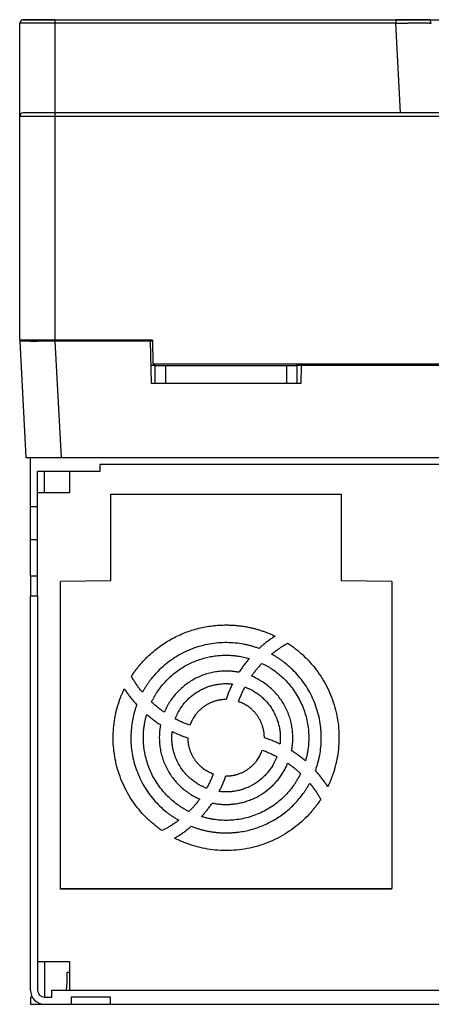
# Model space of a CAD drawing. Header units: millimetres. Extents: x 4 to 308, y 4 to 301.
# Tile 1 of 3: x 4 to 120, y 5 to 282. Entities that reach past the tile are written whole.
import ezdxf

# ---------------------------------------------------------------- set-up
doc = ezdxf.new("R2010")
doc.units = ezdxf.units.MM

msp = doc.modelspace()

# ---------------------------------------------------------------- linework, layer by layer
at = {"color": 7, "linetype": 'Continuous', "lineweight": 25}
for p, q in [((4.34, 254.46), (4.34, 280.67)), ((14.34, 280.72), (14.34, 281.67)), ((14.34, 281.67), (110.03, 281.67)), ((110.03, 280.72), (14.34, 280.72)), ((14.34, 255.46), (14.34, 280.72)), ((110.03, 281.67), (110.03, 280.72)), ((111.35, 255.46), (110.03, 280.72)), ((119.19, 281.67), (134.34, 281.67)), ((14.34, 254.46), (14.34, 255.46)), ((298.34, 255.46), (14.34, 255.46)), ((14.34, 254.46), (4.34, 254.46)), ((4.34, 191.52), (4.34, 254.46)), ((298.34, 254.46), (14.34, 254.46)), ((14.34, 191.52), (14.34, 254.46)), ((14.34, 191.52), (4.34, 191.52)), ((4.34, 191.22), (4.34, 191.21)), ((7.34, 191.22), (4.34, 191.22)), ((4.34, 191.21), (6.05, 158.52)), ((14.32, 191.21), (4.34, 191.21)), ((7.34, 191.52), (7.34, 191.22)), ((7.34, 191.22), (9.34, 191.22)), ((7.34, 191.21), (7.34, 191.22)), ((9.34, 191.22), (9.34, 191.52)), ((9.34, 191.21), (9.34, 191.22)), ((41.55, 191.22), (9.34, 191.22)), ((16.04, 158.52), (14.32, 191.21)), ((41.13, 191.21), (14.32, 191.21)), ((41.66, 191.52), (14.34, 191.52)), ((41.34, 179.34), (41.13, 191.21)), ((41.57, 191.52), (41.55, 191.22)), ((41.66, 191.52), (41.78, 184.81)), ((42.34, 184.34), (41.25, 184.34)), ((41.78, 184.81), (270.89, 184.81)), ((42.34, 184.35), (42.34, 184.81)), ((42.34, 184.35), (45.34, 184.35)), ((42.34, 184.35), (42.34, 179.35)), ((45.34, 184.35), (45.34, 179.35)), ((45.34, 184.35), (79.34, 184.35)), ((79.34, 184.35), (82.34, 184.35)), ((79.34, 184.35), (79.34, 179.35)), ((82.34, 184.35), (82.34, 184.81)), ((82.34, 179.35), (82.34, 184.35)), ((83.43, 184.34), (82.34, 184.34)), ((83.43, 184.34), (83.34, 179.34)), ((135.25, 184.34), (83.43, 184.34)), ((42.34, 179.34), (41.34, 179.34)), ((42.34, 179.35), (45.34, 179.35)), ((45.34, 179.35), (79.34, 179.35)), ((79.34, 179.35), (82.34, 179.35)), ((83.34, 179.34), (82.34, 179.34)), ((6.05, 158.52), (7.34, 158.52)), ((7.34, 158.52), (9.67, 158.52)), ((7.34, 144.6), (7.34, 158.52)), ((9.67, 158.52), (16.04, 158.52)), ((16.04, 158.52), (296.64, 158.52)), ((285.84, 156.52), (26.84, 156.52)), ((26.84, 156.52), (26.84, 154.52)), ((26.84, 154.52), (9.34, 154.52)), ((9.34, 144.6), (9.34, 154.52)), ((11.34, 148.52), (11.34, 154.52)), ((18.34, 154.52), (18.34, 148.52)), ((18.34, 148.52), (9.34, 148.52)), ((29.94, 123.82), (29.94, 148.15)), ((29.94, 148.15), (94.73, 148.15)), ((94.73, 148.15), (94.73, 123.82)), ((9.34, 144.6), (7.34, 144.6)), ((7.34, 135.31), (7.34, 144.6)), ((9.34, 135.31), (9.34, 144.6)), ((9.34, 135.31), (7.34, 135.31)), ((7.34, 125.13), (7.34, 135.31)), ((9.34, 125.13), (9.34, 135.31)), ((9.34, 125.13), (7.34, 125.13)), ((7.34, 125.13), (7.34, 119.56)), ((9.34, 119.56), (9.34, 125.13)), ((29.94, 123.82), (15.79, 123.57)), ((15.79, 37.18), (15.79, 123.57)), ((108.89, 123.57), (94.73, 123.82)), ((108.89, 123.57), (108.89, 37.18)), ((7.34, 8.62), (7.34, 119.56)), ((7.34, 119.56), (9.34, 119.56)), ((9.34, 119.56), (9.34, 8.62)), ((15.79, 37.18), (108.89, 37.18)), ((15.84, 37.02), (15.79, 37.18)), ((108.84, 37.02), (15.84, 37.02)), ((108.89, 37.18), (108.84, 37.02)), ((9.34, 16.62), (18.34, 16.62)), ((11.34, 16.62), (11.34, 6.62)), ((18.34, 16.62), (18.34, 8.62)), ((17.72, 13.62), (18.34, 13.62)), ((17.72, 10.62), (17.72, 13.62)), ((13.34, 6.62), (13.34, 8.62)), ((13.34, 8.62), (299.34, 8.62)), ((17.49, 8.62), (17.72, 10.62)), ((7.34, 6.62), (7.34, 4.62)), ((7.87, 6.62), (7.34, 6.62)), ((11.34, 6.62), (13.34, 6.62)), ((29.84, 6.62), (18.84, 6.62)), ((18.84, 6.62), (18.84, 4.62)), ((29.84, 4.62), (29.84, 6.62)), ((7.34, 4.62), (11.34, 4.62)), ((11.34, 4.62), (18.84, 4.62)), ((18.84, 4.62), (29.84, 4.62)), ((29.84, 4.62), (282.84, 4.62))]:
    msp.add_line(p, q, dxfattribs=at)
for centre, radius, start, end in [((5.34, 280.67), 1, 90, 180), ((119.02, 280.67), 1, 3, 90), ((5.34, 254.46), 1, 90, 180), ((11.34, 8.62), 4, 180, 270), ((11.34, 8.62), 2, 180, 270)]:
    msp.add_arc(centre, radius, start, end, dxfattribs=at)
for points, knots in [([(14.34, 280.72), (14.23, 280.72), (14.01, 280.72), (13.68, 280.72), (13.36, 280.72), (13.03, 280.72), (12.7, 280.72), (12.37, 280.72), (12.04, 280.72), (11.72, 280.72), (11.39, 280.72), (11.07, 280.72), (10.75, 280.72), (10.43, 280.72), (10.12, 280.72), (9.8, 280.72), (9.5, 280.71), (9.19, 280.71), (8.9, 280.71), (8.6, 280.71), (8.32, 280.71), (8.04, 280.71), (7.76, 280.71), (7.35, 280.71), (6.82, 280.7), (6.2, 280.7), (5.64, 280.69), (5.26, 280.69), (5.03, 280.69), (4.89, 280.69), (4.75, 280.68), (4.62, 280.68), (4.5, 280.68), (4.41, 280.67), (4.35, 280.67), (4.34, 280.67), (4.34, 280.67)], [0, 0, 0, 0, 0.020723, 0.041546, 0.062471, 0.083495, 0.104621, 0.125847, 0.147174, 0.168601, 0.19013, 0.211759, 0.23349, 0.255321, 0.277254, 0.299288, 0.321423, 0.343659, 0.365996, 0.388434, 0.410974, 0.433616, 0.456358, 0.479202, 0.539117, 0.602161, 0.668336, 0.737642, 0.760804, 0.786719, 0.815386, 0.846805, 0.880977, 0.9179, 0.957574, 1, 1, 1, 1]), ([(7.74, 281.6), (7.73, 281.6), (7.25, 281.6), (6.51, 281.6), (5.63, 281.6), (5.08, 281.6), (5.01, 281.6), (4.97, 281.6)], [0, 0, 0, 0, 0.004186, 0.253135, 0.502063, 0.751054, 1, 1, 1, 1]), ([(5.34, 281.67), (5.34, 281.67), (5.34, 281.67), (5.36, 281.67), (5.38, 281.67), (5.42, 281.67), (5.47, 281.67), (5.57, 281.67), (5.75, 281.67), (6.08, 281.67), (6.49, 281.67), (6.98, 281.67), (7.54, 281.67), (8.35, 281.67), (9.46, 281.67), (10.69, 281.67), (11.73, 281.67), (12.4, 281.67), (12.97, 281.67), (13.43, 281.67), (13.88, 281.67), (14.19, 281.67), (14.34, 281.67)], [0, 0, 0, 0, 0.022242, 0.044425, 0.066576, 0.088721, 0.110887, 0.133101, 0.197882, 0.262412, 0.327151, 0.392211, 0.456391, 0.521009, 0.638116, 0.755461, 0.812772, 0.870857, 0.903332, 0.935626, 0.967821, 1, 1, 1, 1]), ([(14.34, 281.6), (13.72, 281.6), (12.5, 281.6), (10.73, 281.6), (9.1, 281.6), (8.19, 281.6), (7.74, 281.6)], [0, 0, 0, 0, 0.251105, 0.502155, 0.753147, 1, 1, 1, 1]), ([(110.03, 281.67), (110.13, 281.67), (110.34, 281.67), (110.65, 281.67), (110.96, 281.67), (111.27, 281.67), (111.58, 281.67), (112.09, 281.67), (112.78, 281.67), (113.63, 281.67), (114.45, 281.67), (115.22, 281.67), (115.94, 281.67), (116.77, 281.67), (117.64, 281.67), (118.28, 281.67), (118.64, 281.67), (118.81, 281.67), (118.92, 281.67), (118.97, 281.67), (119.01, 281.67), (119.01, 281.67), (119.02, 281.67)], [0, 0, 0, 0, 0.022218, 0.044376, 0.0665, 0.088616, 0.110752, 0.132934, 0.197616, 0.262041, 0.326687, 0.391637, 0.455777, 0.520376, 0.637597, 0.755106, 0.812493, 0.870671, 0.903187, 0.935525, 0.967769, 1, 1, 1, 1]), ([(116.65, 281.6), (116.65, 281.6), (116.26, 281.6), (115.23, 281.6), (113.63, 281.6), (111.86, 281.6), (110.64, 281.6), (110.03, 281.6)], [0, 0, 0, 0, 0.0038325, 0.2528756, 0.5018944, 0.7509718, 1, 1, 1, 1]), ([(110.03, 280.72), (110.14, 280.72), (110.36, 280.72), (110.68, 280.72), (111.01, 280.73), (111.33, 280.73), (111.66, 280.73), (111.97, 280.73), (112.29, 280.73), (112.6, 280.73), (112.91, 280.73), (113.21, 280.73), (113.51, 280.74), (113.8, 280.74), (114.09, 280.74), (114.38, 280.74), (114.66, 280.74), (114.93, 280.74), (115.2, 280.74), (115.46, 280.74), (115.71, 280.74), (115.96, 280.74), (116.2, 280.74), (116.44, 280.74), (116.67, 280.74), (116.89, 280.74), (117.1, 280.74), (117.37, 280.74), (117.68, 280.74), (118.02, 280.74), (118.34, 280.74), (118.64, 280.74), (118.92, 280.74), (119.16, 280.74), (119.38, 280.74), (119.57, 280.73), (119.73, 280.73), (119.86, 280.73), (119.95, 280.73), (120, 280.72), (120.01, 280.72), (120.01, 280.72)], [0, 0, 0, 0, 0.020982, 0.0419, 0.062749, 0.083526, 0.104228, 0.124851, 0.145394, 0.165852, 0.186227, 0.206518, 0.226728, 0.246856, 0.266903, 0.286871, 0.306759, 0.326569, 0.3463, 0.365953, 0.385526, 0.405019, 0.424431, 0.443764, 0.463015, 0.482187, 0.501278, 0.520289, 0.555174, 0.590394, 0.625947, 0.661834, 0.698055, 0.734606, 0.771492, 0.80872, 0.846297, 0.884231, 0.922509, 0.961107, 1, 1, 1, 1]), ([(119.37, 281.6), (119.34, 281.6), (119.27, 281.6), (118.71, 281.6), (117.87, 281.6), (117.06, 281.6), (116.65, 281.6)], [0, 0, 0, 0, 0.251009, 0.501967, 0.752872, 1, 1, 1, 1]), ([(14.34, 255.46), (13.16, 255.46), (11.98, 255.46), (9.81, 255.46), (8.81, 255.46), (7.14, 255.46), (6.47, 255.46), (5.57, 255.46), (5.34, 255.46), (5.34, 255.46)], [0, 0, 0, 0, 0.25, 0.25, 0.5, 0.5, 0.75, 0.75, 1, 1, 1, 1]), ([(35.72, 96.91), (35.83, 97.06), (36.03, 97.37), (36.34, 97.82), (36.66, 98.27), (36.98, 98.71), (37.31, 99.14), (37.66, 99.57), (38.3, 100.36), (39.3, 101.48), (40.7, 102.87), (42.2, 104.17), (44.32, 105.8), (47.16, 107.59), (50.2, 109), (52.72, 109.89), (54.63, 110.43), (56.56, 110.85), (58.18, 111.09), (59.46, 111.23), (60.42, 111.3), (61.38, 111.35), (62.02, 111.35), (62.34, 111.36)], [0, 0, 0, 0, 0.017387, 0.034763, 0.052131, 0.069497, 0.086866, 0.104244, 0.121636, 0.183869, 0.246118, 0.309343, 0.372584, 0.500002, 0.627419, 0.690644, 0.753885, 0.816118, 0.878367, 0.908786, 0.939179, 0.969575, 1, 1, 1, 1]), ([(62.34, 111.36), (62.52, 111.35), (62.89, 111.35), (63.44, 111.34), (63.98, 111.31), (64.53, 111.28), (65.07, 111.24), (65.62, 111.19), (66.16, 111.13), (66.7, 111.06), (67.25, 110.98), (67.79, 110.89), (68.32, 110.79), (68.86, 110.68), (69.55, 110.53), (70.39, 110.32), (71.37, 110.05), (72.34, 109.74), (73.3, 109.41), (74.25, 109.04), (75.18, 108.65), (75.8, 108.36), (76.11, 108.21)], [0, 0, 0, 0, 0.038586, 0.077109, 0.115581, 0.154013, 0.192417, 0.230803, 0.269185, 0.307573, 0.345978, 0.384413, 0.422889, 0.461416, 0.500007, 0.571614, 0.643039, 0.714354, 0.785634, 0.856953, 0.928384, 1, 1, 1, 1]), ([(76.11, 108.21), (75.95, 108.11), (75.63, 107.9), (75.16, 107.58), (74.69, 107.25), (74.23, 106.91), (73.78, 106.57), (73.33, 106.21), (72.89, 105.85), (72.46, 105.48), (72.03, 105.11), (71.74, 104.85), (71.6, 104.73)], [0, 0, 0, 0, 0.100168, 0.200224, 0.300196, 0.400112, 0.5, 0.599888, 0.699804, 0.799776, 0.899832, 1, 1, 1, 1]), ([(71.6, 104.73), (71.45, 104.78), (71.13, 104.9), (70.66, 105.06), (70.18, 105.21), (69.7, 105.35), (69.22, 105.48), (68.74, 105.61), (68.25, 105.72), (67.76, 105.83), (66.66, 106.04), (64.93, 106.29), (62.55, 106.42), (60.13, 106.33), (56.87, 105.91), (52.87, 104.81), (49.14, 103), (46.41, 101.17), (44.53, 99.65), (42.82, 97.98), (41.59, 96.56), (40.76, 95.45), (40.23, 94.72), (39.74, 93.96), (39.27, 93.2), (38.98, 92.67), (38.83, 92.41)], [0, 0, 0, 0, 0.013138, 0.02626, 0.039371, 0.052475, 0.065578, 0.078683, 0.091795, 0.10492, 0.11806, 0.179968, 0.241889, 0.305894, 0.369913, 0.500002, 0.63009, 0.694095, 0.758114, 0.820022, 0.881944, 0.90558, 0.929176, 0.952761, 0.97636, 1, 1, 1, 1]), ([(75.13, 103.13), (75.27, 103.24), (75.55, 103.47), (75.98, 103.81), (76.42, 104.14), (76.86, 104.47), (77.31, 104.78), (77.76, 105.09), (78.22, 105.39), (78.68, 105.68), (79.15, 105.96), (79.47, 106.14), (79.63, 106.23)], [0, 0, 0, 0, 0.100193, 0.200257, 0.300225, 0.400129, 0.5, 0.599871, 0.699775, 0.799743, 0.899807, 1, 1, 1, 1]), ([(79.63, 106.23), (79.78, 106.13), (80.08, 105.93), (80.53, 105.63), (80.97, 105.32), (81.4, 105), (81.83, 104.67), (82.25, 104.33), (82.67, 103.99), (83.08, 103.64), (83.49, 103.29), (84.45, 102.41), (85.91, 100.93), (87.74, 98.72), (89.38, 96.32), (90.81, 93.74), (92.01, 91.02), (92.95, 88.19), (93.62, 85.27), (94.01, 82.33), (94.12, 79.38), (93.96, 76.48), (93.55, 73.64), (93.03, 71.45), (92.54, 69.85), (92.19, 68.83), (91.81, 67.82), (91.39, 66.83), (91.09, 66.18), (90.93, 65.85)], [0, 0, 0, 0, 0.011805, 0.023597, 0.035378, 0.047154, 0.058925, 0.070697, 0.082473, 0.094256, 0.106049, 0.117856, 0.17973, 0.241616, 0.305641, 0.369677, 0.434834, 0.500002, 0.565159, 0.630327, 0.694352, 0.758388, 0.820262, 0.882148, 0.905744, 0.9293, 0.952843, 0.9764, 1, 1, 1, 1]), ([(41.39, 89.68), (41.46, 89.82), (41.59, 90.09), (41.8, 90.49), (42.01, 90.88), (42.23, 91.27), (42.46, 91.66), (42.7, 92.04), (43.16, 92.75), (43.87, 93.75), (44.91, 95.01), (46.04, 96.21), (47.68, 97.71), (49.92, 99.36), (52.39, 100.67), (54.44, 101.49), (56.01, 102), (57.6, 102.39), (58.92, 102.61), (59.98, 102.74), (60.76, 102.81), (61.55, 102.85), (62.08, 102.85), (62.34, 102.86)], [0, 0, 0, 0, 0.017258, 0.0345, 0.051734, 0.068965, 0.0862, 0.103446, 0.120709, 0.18286, 0.245032, 0.308457, 0.371902, 0.500002, 0.628102, 0.691527, 0.754972, 0.817123, 0.879295, 0.909485, 0.939642, 0.969803, 1, 1, 1, 1]), ([(62.34, 102.86), (62.5, 102.85), (62.81, 102.85), (63.29, 102.84), (63.76, 102.81), (64.23, 102.78), (64.7, 102.74), (65.17, 102.68), (65.76, 102.61), (66.46, 102.49), (67.27, 102.33), (68.08, 102.14), (68.61, 101.99), (68.88, 101.92)], [0, 0, 0, 0, 0.071494, 0.142917, 0.214299, 0.285669, 0.357058, 0.428495, 0.500009, 0.625071, 0.749984, 0.874907, 1, 1, 1, 1]), ([(87.44, 70.35), (87.5, 70.51), (87.62, 70.82), (87.78, 71.3), (87.93, 71.77), (88.07, 72.25), (88.2, 72.73), (88.33, 73.22), (88.44, 73.71), (88.55, 74.2), (88.76, 75.3), (89.01, 77.02), (89.14, 79.41), (89.05, 81.83), (88.63, 85.09), (87.53, 89.09), (85.72, 92.82), (83.89, 95.55), (82.37, 97.42), (80.7, 99.14), (79.28, 100.36), (78.17, 101.2), (77.44, 101.72), (76.68, 102.22), (75.92, 102.69), (75.39, 102.98), (75.13, 103.13)], [0, 0, 0, 0, 0.013138, 0.02626, 0.039371, 0.052475, 0.065578, 0.078683, 0.091795, 0.10492, 0.11806, 0.179968, 0.241889, 0.305894, 0.369913, 0.500002, 0.63009, 0.694095, 0.758114, 0.820022, 0.881944, 0.90558, 0.929176, 0.952761, 0.97636, 1, 1, 1, 1]), ([(68.88, 101.92), (68.75, 101.76), (68.48, 101.45), (68.1, 100.98), (67.72, 100.51), (67.35, 100.02), (67, 99.53), (66.64, 99.04), (66.3, 98.54), (66.08, 98.2), (65.97, 98.03)], [0, 0, 0, 0, 0.125139, 0.250159, 0.375099, 0.5, 0.624901, 0.749841, 0.874861, 1, 1, 1, 1]), ([(69.5, 96.96), (69.59, 97.1), (69.79, 97.38), (70.09, 97.8), (70.4, 98.21), (70.72, 98.62), (71.04, 99.02), (71.37, 99.41), (71.71, 99.8), (72.05, 100.19), (72.29, 100.44), (72.4, 100.56)], [0, 0, 0, 0, 0.111258, 0.222406, 0.333475, 0.444497, 0.555503, 0.666525, 0.777594, 0.888742, 1, 1, 1, 1]), ([(72.4, 100.56), (72.55, 100.49), (72.84, 100.35), (73.27, 100.13), (73.69, 99.9), (74.11, 99.66), (74.52, 99.41), (74.93, 99.15), (75.34, 98.88), (76.16, 98.32), (77.36, 97.39), (78.86, 96), (80.26, 94.46), (81.95, 92.22), (83.69, 89.12), (84.83, 85.76), (85.36, 82.99), (85.57, 80.93), (85.59, 78.88), (85.47, 77.21), (85.28, 75.9), (85.11, 74.95), (84.9, 74.01), (84.72, 73.39), (84.64, 73.08)], [0, 0, 0, 0, 0.0148, 0.029581, 0.04435, 0.059113, 0.073877, 0.088647, 0.103431, 0.118235, 0.180159, 0.242098, 0.306065, 0.370047, 0.500003, 0.629959, 0.693926, 0.757908, 0.819832, 0.881772, 0.911352, 0.940882, 0.970414, 1, 1, 1, 1]), ([(65.97, 98.03), (65.83, 98.05), (65.54, 98.11), (65.11, 98.18), (64.68, 98.24), (64.25, 98.28), (63.81, 98.32), (63.38, 98.35), (62.55, 98.39), (61.34, 98.38), (59.73, 98.22), (58.13, 97.93), (55.99, 97.34), (53.42, 96.24), (51.09, 94.71), (49.42, 93.26), (48.28, 92.08), (47.26, 90.83), (46.52, 89.74), (45.99, 88.84), (45.63, 88.17), (45.29, 87.48), (45.09, 87.01), (44.99, 86.78)], [0, 0, 0, 0, 0.016957, 0.033892, 0.050815, 0.067733, 0.084657, 0.101595, 0.118558, 0.180511, 0.242485, 0.306378, 0.370292, 0.500003, 0.629713, 0.693607, 0.757521, 0.819474, 0.881448, 0.911107, 0.940719, 0.970333, 1, 1, 1, 1]), ([(38.83, 92.41), (38.71, 92.55), (38.48, 92.83), (38.14, 93.26), (37.81, 93.7), (37.49, 94.14), (37.18, 94.59), (36.87, 95.04), (36.57, 95.5), (36.28, 95.96), (36, 96.43), (35.82, 96.75), (35.72, 96.91)], [0, 0, 0, 0, 0.100193, 0.200257, 0.300225, 0.400129, 0.5, 0.599871, 0.699775, 0.799743, 0.899807, 1, 1, 1, 1]), ([(48.05, 84.92), (48.1, 85.04), (48.18, 85.27), (48.33, 85.61), (48.48, 85.95), (48.63, 86.28), (48.8, 86.62), (49.1, 87.17), (49.55, 87.94), (50.22, 88.88), (50.97, 89.78), (52.06, 90.92), (53.6, 92.18), (55.32, 93.18), (56.77, 93.82), (57.87, 94.2), (58.99, 94.5), (59.99, 94.68), (60.86, 94.79), (61.6, 94.85), (62.09, 94.85), (62.34, 94.86)], [0, 0, 0, 0, 0.020011, 0.039999, 0.059978, 0.079958, 0.099951, 0.11997, 0.182052, 0.244162, 0.307744, 0.371355, 0.500004, 0.628654, 0.692236, 0.755847, 0.817929, 0.880039, 0.920036, 0.959991, 1, 1, 1, 1]), ([(64.12, 94.75), (64.03, 94.57), (63.86, 94.22), (63.61, 93.68), (63.37, 93.14), (63.14, 92.6), (62.92, 92.05), (62.71, 91.5), (62.51, 90.94), (62.38, 90.57), (62.32, 90.38)], [0, 0, 0, 0, 0.125132, 0.250151, 0.375094, 0.5, 0.624906, 0.749849, 0.874868, 1, 1, 1, 1]), ([(62.34, 94.86), (62.46, 94.85), (62.69, 94.85), (63.05, 94.84), (63.41, 94.82), (63.76, 94.79), (64, 94.76), (64.12, 94.75)], [0, 0, 0, 0, 0.2001098, 0.4000549, 0.5999451, 0.7998902, 1, 1, 1, 1]), ([(80.74, 75.98), (80.77, 76.13), (80.83, 76.41), (80.9, 76.84), (80.96, 77.28), (81, 77.71), (81.04, 78.14), (81.07, 78.58), (81.11, 79.4), (81.1, 80.61), (80.94, 82.22), (80.65, 83.83), (80.06, 85.96), (78.96, 88.53), (77.43, 90.87), (75.98, 92.54), (74.8, 93.67), (73.55, 94.69), (72.46, 95.43), (71.56, 95.96), (70.89, 96.33), (70.2, 96.66), (69.73, 96.86), (69.5, 96.96)], [0, 0, 0, 0, 0.0169573, 0.0338924, 0.0508146, 0.0677331, 0.084657, 0.1015955, 0.1185577, 0.1805112, 0.2424847, 0.3063785, 0.3702922, 0.5000027, 0.6297132, 0.693607, 0.7575207, 0.8194741, 0.8814477, 0.9111065, 0.9407187, 0.9703334, 1, 1, 1, 1]), ([(44.33, 53.48), (44.17, 53.59), (43.85, 53.82), (43.37, 54.17), (42.9, 54.52), (42.44, 54.89), (41.99, 55.26), (41.54, 55.64), (41.1, 56.03), (40.66, 56.43), (39.7, 57.34), (38.29, 58.84), (36.55, 61.05), (34.99, 63.43), (33.63, 65.99), (32.5, 68.67), (31.62, 71.46), (31, 74.32), (30.65, 77.22), (30.56, 80.11), (30.73, 82.95), (31.15, 85.74), (31.67, 87.89), (32.16, 89.45), (32.5, 90.45), (32.88, 91.44), (33.29, 92.42), (33.59, 93.06), (33.74, 93.39)], [0, 0, 0, 0, 0.013145, 0.026274, 0.039392, 0.052503, 0.065613, 0.078725, 0.091844, 0.104975, 0.118122, 0.180023, 0.241936, 0.305904, 0.369883, 0.434937, 0.500002, 0.565056, 0.630121, 0.694089, 0.758068, 0.819969, 0.881882, 0.90553, 0.929139, 0.952737, 0.976348, 1, 1, 1, 1]), ([(33.74, 93.39), (33.85, 93.23), (34.05, 92.91), (34.38, 92.44), (34.71, 91.97), (35.05, 91.51), (35.39, 91.06), (35.74, 90.61), (36.1, 90.17), (36.47, 89.74), (36.85, 89.31), (37.1, 89.03), (37.23, 88.88)], [0, 0, 0, 0, 0.1001681, 0.2002242, 0.3001962, 0.4001122, 0.5, 0.5998878, 0.6998038, 0.7997758, 0.8998319, 1, 1, 1, 1]), ([(65.84, 89.79), (65.91, 89.97), (66.03, 90.32), (66.24, 90.85), (66.45, 91.37), (66.67, 91.88), (66.9, 92.39), (67.14, 92.9), (67.38, 93.4), (67.56, 93.74), (67.64, 93.9)], [0, 0, 0, 0, 0.125148, 0.250169, 0.375106, 0.5, 0.624894, 0.749831, 0.874852, 1, 1, 1, 1]), ([(67.64, 93.9), (67.77, 93.85), (68.02, 93.76), (68.39, 93.6), (68.76, 93.44), (69.12, 93.27), (69.48, 93.08), (70.08, 92.75), (70.91, 92.24), (71.93, 91.48), (72.89, 90.63), (74.1, 89.38), (75.4, 87.61), (76.38, 85.65), (76.95, 84), (77.27, 82.76), (77.48, 81.5), (77.56, 80.47), (77.58, 79.64), (77.57, 79.04), (77.53, 78.44), (77.49, 78.04), (77.47, 77.84)], [0, 0, 0, 0, 0.019844, 0.039661, 0.059467, 0.079273, 0.099095, 0.118947, 0.180934, 0.242948, 0.306754, 0.370586, 0.500002, 0.629418, 0.693224, 0.757056, 0.819044, 0.881058, 0.910812, 0.940522, 0.970236, 1, 1, 1, 1]), ([(37.23, 88.88), (37.17, 88.73), (37.06, 88.42), (36.9, 87.95), (36.75, 87.48), (36.61, 87.01), (36.48, 86.53), (36.36, 86.06), (36.25, 85.58), (36.14, 85.09), (35.92, 84.01), (35.68, 82.31), (35.54, 79.96), (35.62, 77.58), (36.01, 74.37), (37.04, 70.42), (38.78, 66.73), (40.54, 64.02), (42.02, 62.15), (43.63, 60.43), (45.01, 59.2), (46.08, 58.35), (46.8, 57.82), (47.53, 57.32), (48.27, 56.84), (48.79, 56.54), (49.04, 56.39)], [0, 0, 0, 0, 0.0131606, 0.026306, 0.0394404, 0.0525685, 0.0656947, 0.0788235, 0.0919593, 0.1051067, 0.1182701, 0.1801985, 0.2421406, 0.3061, 0.3700731, 0.5000018, 0.6299306, 0.6938901, 0.7578631, 0.8197915, 0.8817336, 0.9054108, 0.9290499, 0.952677, 0.9763183, 1, 1, 1, 1]), ([(44.99, 86.78), (44.85, 86.87), (44.57, 87.07), (44.16, 87.37), (43.74, 87.68), (43.34, 88), (42.94, 88.32), (42.54, 88.65), (42.15, 88.99), (41.77, 89.33), (41.52, 89.57), (41.39, 89.68)], [0, 0, 0, 0, 0.111258, 0.222406, 0.333475, 0.444497, 0.555503, 0.666525, 0.777594, 0.888742, 1, 1, 1, 1]), ([(62.32, 90.38), (62.21, 90.38), (61.99, 90.38), (61.67, 90.36), (61.34, 90.34), (61.02, 90.3), (60.7, 90.26), (60.38, 90.2), (60.06, 90.14), (59.75, 90.07), (59.43, 89.98), (58.95, 89.84), (58.32, 89.61), (57.54, 89.27), (56.79, 88.86), (56.07, 88.38), (55.4, 87.86), (54.76, 87.28), (54.18, 86.66), (53.7, 86.05), (53.29, 85.46), (52.95, 84.9), (52.65, 84.33), (52.38, 83.74), (52.24, 83.33), (52.16, 83.12)], [0, 0, 0, 0, 0.0245218, 0.0489552, 0.0733223, 0.0976454, 0.1219469, 0.1462491, 0.1705746, 0.1949457, 0.2193847, 0.2439136, 0.3075145, 0.3711553, 0.4355642, 0.5000136, 0.5644225, 0.6288719, 0.6924728, 0.7561136, 0.8050635, 0.8537482, 0.9023463, 0.9510374, 1, 1, 1, 1]), ([(73.1, 79.64), (73.1, 79.75), (73.1, 79.96), (73.08, 80.29), (73.06, 80.61), (73.02, 80.93), (72.98, 81.25), (72.92, 81.57), (72.86, 81.89), (72.79, 82.21), (72.7, 82.52), (72.56, 83), (72.33, 83.64), (71.99, 84.41), (71.58, 85.16), (71.1, 85.88), (70.58, 86.56), (70, 87.19), (69.38, 87.77), (68.77, 88.26), (68.18, 88.67), (67.62, 89), (67.05, 89.3), (66.46, 89.57), (66.05, 89.72), (65.84, 89.79)], [0, 0, 0, 0, 0.024522, 0.048955, 0.073322, 0.097645, 0.121947, 0.146249, 0.170575, 0.194946, 0.219385, 0.243914, 0.307514, 0.371155, 0.435564, 0.500014, 0.564423, 0.628872, 0.692473, 0.756114, 0.805064, 0.853748, 0.902346, 0.951037, 1, 1, 1, 1]), ([(51.89, 58.86), (51.75, 58.93), (51.47, 59.08), (51.05, 59.31), (50.63, 59.54), (50.22, 59.79), (49.82, 60.04), (49.42, 60.3), (49.02, 60.57), (48.22, 61.14), (47.05, 62.08), (45.59, 63.47), (44.23, 65), (42.59, 67.24), (40.91, 70.31), (39.81, 73.64), (39.3, 76.37), (39.1, 78.4), (39.09, 80.43), (39.21, 82.08), (39.4, 83.37), (39.57, 84.31), (39.78, 85.24), (39.95, 85.85), (40.04, 86.16)], [0, 0, 0, 0, 0.014821, 0.029624, 0.044415, 0.059201, 0.073986, 0.088779, 0.103585, 0.11841, 0.180351, 0.242308, 0.306236, 0.37018, 0.500003, 0.629826, 0.693754, 0.757699, 0.81964, 0.881597, 0.91122, 0.940794, 0.970371, 1, 1, 1, 1]), ([(40.04, 86.16), (40.19, 86.03), (40.5, 85.76), (40.97, 85.38), (41.45, 85), (41.93, 84.63), (42.42, 84.28), (42.92, 83.92), (43.42, 83.58), (43.76, 83.36), (43.93, 83.25)], [0, 0, 0, 0, 0.125139, 0.250159, 0.375099, 0.5, 0.624901, 0.749841, 0.874861, 1, 1, 1, 1]), ([(43.93, 83.25), (43.9, 83.11), (43.85, 82.83), (43.78, 82.4), (43.72, 81.97), (43.67, 81.54), (43.63, 81.11), (43.6, 80.68), (43.57, 79.87), (43.58, 78.67), (43.73, 77.07), (44.01, 75.48), (44.59, 73.37), (45.65, 70.82), (47.15, 68.5), (48.57, 66.84), (49.72, 65.7), (50.95, 64.68), (52.02, 63.93), (52.9, 63.39), (53.56, 63.03), (54.24, 62.69), (54.7, 62.48), (54.93, 62.38)], [0, 0, 0, 0, 0.016976, 0.03393, 0.050872, 0.06781, 0.084753, 0.101711, 0.118692, 0.180658, 0.242644, 0.306509, 0.370394, 0.500003, 0.629612, 0.693476, 0.757361, 0.819327, 0.881314, 0.911005, 0.940652, 0.9703, 1, 1, 1, 1]), ([(52.16, 83.12), (51.99, 83.19), (51.63, 83.31), (51.11, 83.52), (50.59, 83.73), (50.07, 83.95), (49.56, 84.18), (49.06, 84.42), (48.55, 84.66), (48.22, 84.84), (48.05, 84.92)], [0, 0, 0, 0, 0.125148, 0.250169, 0.375106, 0.5, 0.624894, 0.749831, 0.874852, 1, 1, 1, 1]), ([(56.87, 65.4), (56.75, 65.44), (56.5, 65.54), (56.13, 65.7), (55.77, 65.87), (55.41, 66.04), (55.06, 66.23), (54.46, 66.56), (53.65, 67.08), (52.64, 67.84), (51.69, 68.69), (50.51, 69.94), (49.23, 71.7), (48.27, 73.65), (47.71, 75.28), (47.4, 76.52), (47.2, 77.76), (47.11, 78.79), (47.1, 79.61), (47.11, 80.2), (47.14, 80.8), (47.18, 81.2), (47.2, 81.4)], [0, 0, 0, 0, 0.019861, 0.039696, 0.059518, 0.079343, 0.099182, 0.11905, 0.181048, 0.243071, 0.306855, 0.370664, 0.500002, 0.62934, 0.693123, 0.756933, 0.81893, 0.880954, 0.910734, 0.94047, 0.97021, 1, 1, 1, 1]), ([(47.2, 81.4), (47.38, 81.31), (47.74, 81.14), (48.27, 80.89), (48.81, 80.65), (49.36, 80.42), (49.91, 80.2), (50.46, 79.99), (51.01, 79.79), (51.39, 79.66), (51.58, 79.6)], [0, 0, 0, 0, 0.125132, 0.250151, 0.375094, 0.5, 0.624906, 0.749849, 0.874868, 1, 1, 1, 1]), ([(51.58, 79.6), (51.58, 79.49), (51.58, 79.27), (51.59, 78.95), (51.62, 78.63), (51.65, 78.31), (51.7, 77.99), (51.75, 77.67), (51.81, 77.36), (51.89, 77.04), (51.97, 76.73), (52.11, 76.25), (52.33, 75.62), (52.68, 74.85), (53.08, 74.1), (53.55, 73.39), (54.07, 72.71), (54.64, 72.08), (55.25, 71.5), (55.86, 71.01), (56.44, 70.61), (56.99, 70.27), (57.56, 69.97), (58.15, 69.7), (58.55, 69.55), (58.75, 69.47)], [0, 0, 0, 0, 0.024528, 0.048969, 0.073344, 0.097676, 0.121986, 0.146297, 0.170632, 0.195011, 0.219457, 0.243992, 0.307579, 0.371206, 0.435589, 0.500013, 0.564397, 0.628821, 0.692408, 0.756035, 0.804998, 0.8537, 0.902316, 0.951024, 1, 1, 1, 1]), ([(77.47, 77.84), (77.29, 77.92), (76.94, 78.1), (76.4, 78.35), (75.86, 78.59), (75.32, 78.81), (74.77, 79.04), (74.22, 79.25), (73.66, 79.45), (73.29, 79.57), (73.1, 79.64)], [0, 0, 0, 0, 0.125132, 0.250151, 0.375094, 0.5, 0.624906, 0.749849, 0.874868, 1, 1, 1, 1]), ([(62.34, 68.86), (62.45, 68.86), (62.66, 68.86), (62.99, 68.87), (63.31, 68.9), (63.64, 68.93), (63.96, 68.98), (64.28, 69.03), (64.6, 69.09), (64.91, 69.17), (65.23, 69.25), (65.71, 69.39), (66.34, 69.62), (67.12, 69.96), (67.87, 70.38), (68.59, 70.85), (69.27, 71.37), (69.91, 71.95), (70.49, 72.57), (70.98, 73.19), (71.38, 73.78), (71.72, 74.33), (72.02, 74.91), (72.29, 75.5), (72.44, 75.91), (72.51, 76.11)], [0, 0, 0, 0, 0.02452, 0.048952, 0.073317, 0.097639, 0.121938, 0.146238, 0.170562, 0.194931, 0.219368, 0.243896, 0.3075, 0.371144, 0.435559, 0.500014, 0.564428, 0.628883, 0.692488, 0.756132, 0.805078, 0.853759, 0.902353, 0.951041, 1, 1, 1, 1]), ([(72.51, 76.11), (72.69, 76.05), (73.04, 75.92), (73.57, 75.72), (74.09, 75.51), (74.6, 75.29), (75.11, 75.06), (75.62, 74.82), (76.12, 74.57), (76.46, 74.4), (76.62, 74.31)], [0, 0, 0, 0, 0.125148, 0.250169, 0.375106, 0.5, 0.624894, 0.749831, 0.874852, 1, 1, 1, 1]), ([(84.64, 73.08), (84.48, 73.21), (84.17, 73.47), (83.7, 73.86), (83.23, 74.23), (82.74, 74.6), (82.25, 74.96), (81.76, 75.31), (81.26, 75.65), (80.92, 75.87), (80.74, 75.98)], [0, 0, 0, 0, 0.125139, 0.250159, 0.375099, 0.5, 0.624901, 0.749841, 0.874861, 1, 1, 1, 1]), ([(76.62, 74.31), (76.57, 74.19), (76.48, 73.93), (76.32, 73.56), (76.16, 73.19), (75.98, 72.83), (75.79, 72.47), (75.46, 71.86), (74.94, 71.02), (74.18, 70), (73.32, 69.03), (72.05, 67.82), (70.26, 66.51), (68.27, 65.54), (66.61, 64.97), (65.35, 64.66), (64.09, 64.46), (63.04, 64.39), (62.21, 64.38), (61.61, 64.39), (61, 64.43), (60.6, 64.48), (60.4, 64.5)], [0, 0, 0, 0, 0.019828, 0.039629, 0.059418, 0.079208, 0.099013, 0.118848, 0.180827, 0.242831, 0.306659, 0.370512, 0.500002, 0.629492, 0.69332, 0.757173, 0.819152, 0.881156, 0.910886, 0.940571, 0.97026, 1, 1, 1, 1]), ([(62.34, 60.86), (62.49, 60.86), (62.78, 60.86), (63.22, 60.87), (63.67, 60.9), (64.11, 60.94), (64.55, 60.98), (65.3, 61.08), (66.34, 61.27), (67.69, 61.62), (69.01, 62.06), (70.75, 62.8), (72.81, 63.96), (74.68, 65.43), (76.02, 66.75), (76.94, 67.8), (77.77, 68.91), (78.38, 69.87), (78.83, 70.66), (79.13, 71.25), (79.42, 71.85), (79.59, 72.26), (79.68, 72.46)], [0, 0, 0, 0, 0.020059, 0.040097, 0.060126, 0.080155, 0.100197, 0.120263, 0.182373, 0.244507, 0.308027, 0.371571, 0.500002, 0.628432, 0.691952, 0.755496, 0.817606, 0.87974, 0.90982, 0.939864, 0.969912, 1, 1, 1, 1]), ([(79.68, 72.46), (79.82, 72.36), (80.1, 72.16), (80.52, 71.86), (80.93, 71.55), (81.34, 71.24), (81.74, 70.91), (82.13, 70.58), (82.52, 70.25), (82.91, 69.9), (83.16, 69.67), (83.28, 69.55)], [0, 0, 0, 0, 0.111258, 0.222406, 0.333475, 0.444497, 0.555503, 0.666525, 0.777594, 0.888742, 1, 1, 1, 1]), ([(83.28, 69.55), (83.21, 69.41), (83.07, 69.11), (82.84, 68.68), (82.61, 68.25), (82.36, 67.83), (82.11, 67.41), (81.85, 67), (81.58, 66.59), (81.01, 65.76), (80.07, 64.55), (78.66, 63.03), (77.1, 61.63), (74.81, 59.92), (71.66, 58.19), (68.24, 57.06), (65.43, 56.55), (63.34, 56.37), (61.27, 56.37), (59.58, 56.53), (58.26, 56.73), (57.3, 56.93), (56.35, 57.16), (55.73, 57.34), (55.42, 57.43)], [0, 0, 0, 0, 0.01478, 0.02954, 0.044288, 0.05903, 0.073773, 0.088522, 0.103285, 0.118068, 0.179976, 0.2419, 0.305902, 0.36992, 0.500003, 0.630086, 0.694088, 0.758107, 0.820014, 0.881938, 0.911477, 0.940965, 0.970455, 1, 1, 1, 1]), ([(58.75, 69.47), (58.69, 69.29), (58.55, 68.94), (58.34, 68.42), (58.12, 67.91), (57.89, 67.4), (57.65, 66.89), (57.4, 66.39), (57.14, 65.89), (56.96, 65.56), (56.87, 65.4)], [0, 0, 0, 0, 0.125163, 0.250186, 0.375116, 0.5, 0.624884, 0.749814, 0.874837, 1, 1, 1, 1]), ([(90.93, 65.85), (90.83, 66.01), (90.62, 66.33), (90.3, 66.8), (89.97, 67.26), (89.63, 67.72), (89.28, 68.18), (88.93, 68.62), (88.57, 69.06), (88.2, 69.5), (87.83, 69.93), (87.57, 70.21), (87.44, 70.35)], [0, 0, 0, 0, 0.100168, 0.200224, 0.300196, 0.400112, 0.5, 0.599888, 0.699804, 0.799776, 0.899832, 1, 1, 1, 1]), ([(60.4, 64.5), (60.49, 64.68), (60.67, 65.03), (60.93, 65.57), (61.18, 66.1), (61.42, 66.65), (61.65, 67.19), (61.87, 67.74), (62.08, 68.3), (62.21, 68.67), (62.28, 68.86)], [0, 0, 0, 0, 0.1251443, 0.250165, 0.3751031, 0.5, 0.6248969, 0.749835, 0.8748557, 1, 1, 1, 1]), ([(62.34, 52.86), (62.5, 52.86), (62.83, 52.86), (63.33, 52.87), (63.83, 52.9), (64.32, 52.93), (64.82, 52.97), (65.31, 53.02), (66.23, 53.13), (67.57, 53.35), (69.32, 53.76), (71.05, 54.29), (73.32, 55.16), (76.05, 56.54), (78.57, 58.28), (80.42, 59.86), (81.71, 61.13), (82.91, 62.47), (83.82, 63.64), (84.49, 64.6), (84.97, 65.33), (85.42, 66.07), (85.7, 66.57), (85.85, 66.83)], [0, 0, 0, 0, 0.0173107, 0.0346072, 0.0518956, 0.0691817, 0.0864716, 0.1037712, 0.1210864, 0.1832712, 0.2454747, 0.3088183, 0.3721803, 0.5000018, 0.6278232, 0.6911668, 0.7545288, 0.8167136, 0.8789171, 0.9092003, 0.9394539, 0.9697098, 1, 1, 1, 1]), ([(85.85, 66.83), (85.96, 66.69), (86.19, 66.4), (86.53, 65.97), (86.86, 65.54), (87.19, 65.09), (87.5, 64.65), (87.81, 64.19), (88.11, 63.74), (88.4, 63.27), (88.68, 62.8), (88.86, 62.48), (88.95, 62.33)], [0, 0, 0, 0, 0.100193, 0.200257, 0.300225, 0.400129, 0.5, 0.599871, 0.699775, 0.799743, 0.899807, 1, 1, 1, 1]), ([(88.95, 62.33), (88.85, 62.17), (88.65, 61.87), (88.34, 61.42), (88.02, 60.97), (87.7, 60.53), (87.36, 60.09), (87.02, 59.67), (86.67, 59.24), (86.32, 58.83), (85.96, 58.42), (85.06, 57.44), (83.56, 55.96), (81.3, 54.11), (78.85, 52.46), (76.21, 51.02), (73.42, 49.83), (70.52, 48.9), (67.55, 48.26), (64.54, 47.91), (61.53, 47.84), (58.59, 48.06), (55.71, 48.54), (53.49, 49.12), (51.88, 49.65), (50.85, 50.02), (49.84, 50.44), (48.84, 50.88), (48.19, 51.21), (47.86, 51.38)], [0, 0, 0, 0, 0.0117806, 0.0235473, 0.0353038, 0.0470534, 0.0587997, 0.0705463, 0.0822965, 0.0940541, 0.1058224, 0.1176049, 0.1794534, 0.2413132, 0.3053917, 0.3694815, 0.4347363, 0.5000022, 0.565257, 0.6305228, 0.6946014, 0.7586911, 0.8205396, 0.8823994, 0.9059459, 0.9294511, 0.9529431, 0.97645, 1, 1, 1, 1]), ([(54.93, 62.38), (54.83, 62.24), (54.62, 61.96), (54.31, 61.55), (53.98, 61.15), (53.65, 60.75), (53.31, 60.36), (52.97, 59.98), (52.62, 59.6), (52.26, 59.23), (52.01, 58.98), (51.89, 58.86)], [0, 0, 0, 0, 0.111275, 0.222427, 0.333491, 0.444503, 0.555497, 0.666509, 0.777573, 0.888725, 1, 1, 1, 1]), ([(55.42, 57.43), (55.54, 57.57), (55.78, 57.84), (56.14, 58.24), (56.5, 58.66), (56.84, 59.08), (57.18, 59.5), (57.51, 59.93), (57.83, 60.37), (58.15, 60.81), (58.35, 61.11), (58.46, 61.26)], [0, 0, 0, 0, 0.111255, 0.222402, 0.333472, 0.444496, 0.555504, 0.666528, 0.777598, 0.888745, 1, 1, 1, 1]), ([(58.46, 61.26), (58.6, 61.23), (58.88, 61.17), (59.31, 61.1), (59.74, 61.03), (60.17, 60.98), (60.6, 60.93), (61.03, 60.9), (61.47, 60.87), (61.9, 60.86), (62.19, 60.86), (62.34, 60.86)], [0, 0, 0, 0, 0.11139, 0.222571, 0.333602, 0.444544, 0.555456, 0.666398, 0.777429, 0.88861, 1, 1, 1, 1]), ([(49.04, 56.39), (48.89, 56.28), (48.6, 56.06), (48.15, 55.74), (47.69, 55.42), (47.23, 55.12), (46.76, 54.82), (46.29, 54.54), (45.81, 54.26), (45.32, 53.99), (44.83, 53.73), (44.5, 53.56), (44.33, 53.48)], [0, 0, 0, 0, 0.100217, 0.20029, 0.300254, 0.400145, 0.5, 0.599855, 0.699746, 0.79971, 0.899783, 1, 1, 1, 1]), ([(47.86, 51.38), (48.03, 51.47), (48.36, 51.67), (48.85, 51.97), (49.33, 52.28), (49.81, 52.6), (50.29, 52.93), (50.76, 53.27), (51.22, 53.62), (51.67, 53.97), (52.12, 54.33), (52.42, 54.58), (52.57, 54.7)], [0, 0, 0, 0, 0.100188, 0.20025, 0.300219, 0.400125, 0.5, 0.599875, 0.699781, 0.79975, 0.899812, 1, 1, 1, 1]), ([(52.57, 54.7), (52.72, 54.64), (53.03, 54.52), (53.51, 54.35), (53.98, 54.19), (54.45, 54.04), (54.93, 53.9), (55.41, 53.76), (55.9, 53.64), (56.39, 53.52), (56.87, 53.42), (57.53, 53.29), (58.35, 53.15), (59.34, 53.02), (60.34, 52.92), (61.34, 52.87), (62, 52.86), (62.34, 52.86)], [0, 0, 0, 0, 0.0501011, 0.1001334, 0.1501143, 0.2000612, 0.2499917, 0.2999233, 0.3498735, 0.3998599, 0.4498998, 0.5000108, 0.60014, 0.7000634, 0.7999211, 0.8998533, 1, 1, 1, 1])]:
    msp.add_open_spline(points, degree=3, knots=knots, dxfattribs=at)
msp.add_open_spline([(62.28, 68.86), (62.3, 68.86), (62.32, 68.86), (62.34, 68.86)], degree=3, dxfattribs=at)

doc.saveas('drawing.dxf')
